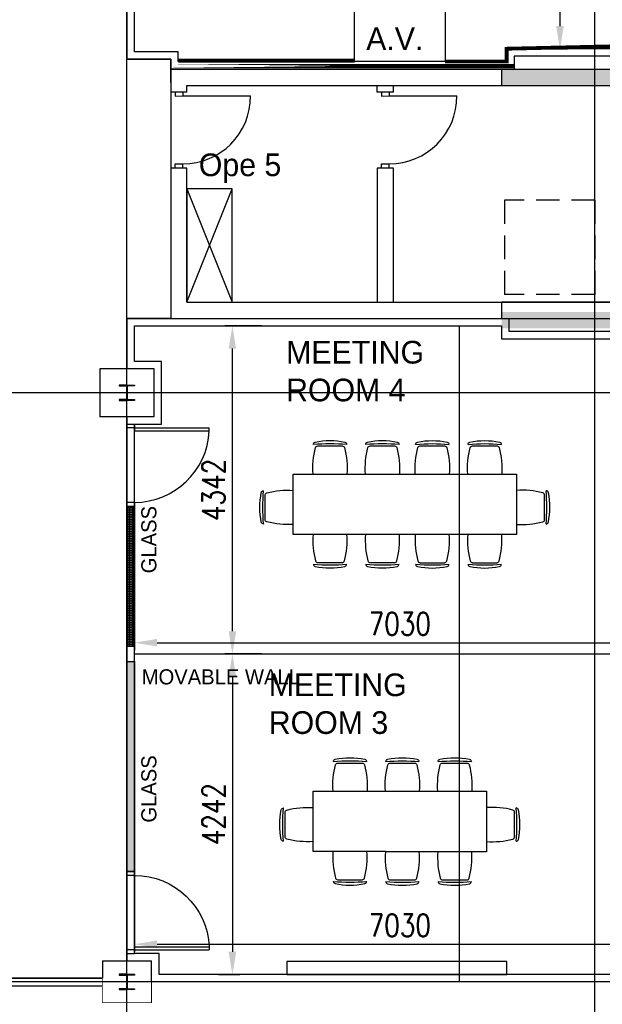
# Model space of a CAD drawing. Header units: millimetres. Extents: x -312551 to 250764, y -35891 to 59426.
# Tile 242 of 256: x 147362 to 155080, y -3087 to 9949. Entities that reach past the tile are written whole.
import ezdxf

# ---------------------------------------------------------------- set-up
doc = ezdxf.new("R2010")
doc.units = ezdxf.units.MM
doc.header["$LTSCALE"] = 2.5
doc.linetypes.add('DASHED2', pattern=[0.375, 0.25, -0.125])
for name, color, linetype in [('FO-00 - FURN$0$FURNITURE', 22, 'Continuous'), ('NF ARCH', 4, 'Continuous'), ('NF-AS BUILT', 7, 'Continuous'), ('NF-AS BUILT DIMS', 4, 'Continuous'), ('NF-GRIDS', 252, 'Continuous'), ('NF-RC', 3, 'Continuous'), ('NF-Steel columns', 6, 'Continuous'), ('NF-TEXT', 1, 'Continuous'), ('REGUS-FURNITURE', 40, 'Continuous'), ('Service ducts', 2, 'Continuous')]:
    doc.layers.add(name, color=color, linetype=linetype)
doc.layers.add('HATCH', color=4, linetype='Continuous', lineweight=13)
doc.styles.add('ROMANS', font='romans.shx', dxfattribs={"width": 0.8})
doc.linetypes.add('ZIGZAG', pattern='A,0.00254,-5.08,[131,ltypeshp.shx,S=5.08,R=0,X=-5.08,Y=0],-10.16,[131,ltypeshp.shx,S=5.08,R=180,X=5.08,Y=0],-5.08', length=20.32254)
doc.dimstyles.new('100NFDIM', dxfattribs={"dimscale": 100, "dimtxt": 3, "dimasz": 3, "dimexe": 1, "dimexo": 1, "dimgap": 1, "dimtad": 1, "dimdec": 0, "dimdsep": 46, "dimtxsty": 'ROMANS', "dimcen": 3, "dimclrd": 4, "dimclre": 4, "dimclrt": 1, "dimaunit": 1, "dimadec": 0, "dimazin": 0, "dimtfac": 1, "dimtdec": 0, "dimtmove": 0, "dimatfit": 3, "dimfxl": 0, "dimtolj": 1, "dimarcsym": 0})

# ---------------------------------------------------------------- blocks, each defined once
blk = doc.blocks.new('Door')
at = {"layer": 'REGUS-FURNITURE'}
for p, q in [((0, 0), (0.1, 0)), ((0, 0), (0, -0.05)), ((0.1, 0), (0.1, -0.09)), ((0.1, -0.05), (0, -0.05)), ((0.1, -0.05), (1.09, -0.05)), ((0.1, -0.09), (1.09, -0.09)), ((1.09, -0.09), (1.09, -0.05)), ((0.1, -1.036), (0, -1.036)), ((0, -1.086), (0, -1.036)), ((0.1, -1.036), (0.1, -1.086)), ((0, -1.086), (0.1, -1.086))]:
    blk.add_line(p, q, dxfattribs=at)
blk.add_arc((0.1, -0.045), 0.991, 270, 357.3974, dxfattribs=at)
blk = doc.blocks.new('*D25')
at = {"layer": 'Defpoints', "color": 0}
for p in [(150180, 5894), (150669, 5894), (150669, 1552)]:
    blk.add_point(p, dxfattribs=at)
at = {"layer": 'NF-AS BUILT DIMS', "color": 4, "lineweight": -2}
for p, q in [((150569, 5894), (150080, 5894)), ((150180, 1852), (150180, 5594)), ((150569, 1552), (150080, 1552))]:
    blk.add_line(p, q, dxfattribs=at)
at = {"layer": 'NF-AS BUILT DIMS', "color": 4}
for points in [[(150130, 5594), (150230, 5594), (150180, 5894)], [(150130, 1852), (150230, 1852), (150180, 1552)]]:
    blk.add_solid(points, dxfattribs=at)
at = {"layer": 'NF-AS BUILT DIMS', "color": 1, "insert": (149930, 3723), "char_height": 300, "attachment_point": 5, "rotation": 90, "style": 'ROMANS'}
blk.add_mtext('\\A1;4342', dxfattribs=at)
blk = doc.blocks.new('*D26')
at = {"layer": 'Defpoints', "color": 0}
for p in [(148883, 2071), (155913, 2071), (155913, 1701)]:
    blk.add_point(p, dxfattribs=at)
at = {"layer": 'NF-AS BUILT DIMS', "color": 4, "lineweight": -2}
for p, q in [((148883, 1971), (148883, 1601)), ((155913, 1971), (155913, 1601)), ((149183, 1701), (155613, 1701))]:
    blk.add_line(p, q, dxfattribs=at)
at = {"layer": 'NF-AS BUILT DIMS', "color": 4}
for points in [[(149183, 1751), (149183, 1651), (148883, 1701)], [(155613, 1751), (155613, 1651), (155913, 1701)]]:
    blk.add_solid(points, dxfattribs=at)
at = {"layer": 'NF-AS BUILT DIMS', "color": 1, "insert": (152398, 1951), "char_height": 300, "attachment_point": 5, "style": 'ROMANS'}
blk.add_mtext('\\A1;7030', dxfattribs=at)
blk = doc.blocks.new('*D30')
at = {"layer": 'Defpoints', "color": 0}
for p in [(150180, 1552), (149894, -2691), (150180, -2691)]:
    blk.add_point(p, dxfattribs=at)
at = {"layer": 'NF-AS BUILT DIMS', "color": 4, "lineweight": -2}
for p, q in [((150180, 1252), (150180, -2391)), ((149994, -2691), (150280, -2691))]:
    blk.add_line(p, q, dxfattribs=at)
at = {"layer": 'NF-AS BUILT DIMS', "color": 4}
for points in [[(150130, 1252), (150230, 1252), (150180, 1552)], [(150130, -2391), (150230, -2391), (150180, -2691)]]:
    blk.add_solid(points, dxfattribs=at)
at = {"layer": 'NF-AS BUILT DIMS', "color": 1, "insert": (149930, -569), "char_height": 300, "attachment_point": 5, "rotation": 90, "style": 'ROMANS'}
blk.add_mtext('\\A1;4242', dxfattribs=at)
blk = doc.blocks.new('*D31')
at = {"layer": 'Defpoints', "color": 0}
for p in [(154101, 28016), (154101, 9564), (154519, 9564)]:
    blk.add_point(p, dxfattribs=at)
at = {"layer": 'NF-AS BUILT DIMS', "color": 4, "lineweight": -2}
for p, q in [((154201, 28016), (154619, 28016)), ((154519, 27716), (154519, 9864)), ((154201, 9564), (154619, 9564))]:
    blk.add_line(p, q, dxfattribs=at)
at = {"layer": 'NF-AS BUILT DIMS', "color": 4}
for points in [[(154469, 27716), (154569, 27716), (154519, 28016)], [(154469, 9864), (154569, 9864), (154519, 9564)]]:
    blk.add_solid(points, dxfattribs=at)
at = {"layer": 'NF-AS BUILT DIMS', "color": 1, "insert": (154269, 18790), "char_height": 300, "attachment_point": 5, "rotation": 90, "style": 'ROMANS'}
blk.add_mtext('\\A1;18452', dxfattribs=at)
blk = doc.blocks.new('*D39')
at = {"layer": 'Defpoints', "color": 0}
for p in [(148883, -728), (155913, -728), (155913, -2291)]:
    blk.add_point(p, dxfattribs=at)
at = {"layer": 'NF-AS BUILT', "color": 4, "lineweight": -2}
for p, q in [((148883, -828), (148883, -2391)), ((155913, -828), (155913, -2391)), ((149183, -2291), (155613, -2291))]:
    blk.add_line(p, q, dxfattribs=at)
at = {"layer": 'NF-AS BUILT', "color": 4}
for points in [[(149183, -2241), (149183, -2341), (148883, -2291)], [(155613, -2241), (155613, -2341), (155913, -2291)]]:
    blk.add_solid(points, dxfattribs=at)
at = {"layer": 'NF-AS BUILT', "color": 1, "insert": (152398, -2041), "char_height": 300, "attachment_point": 5, "style": 'ROMANS'}
blk.add_mtext('\\A1;7030', dxfattribs=at)
blk = doc.blocks.new('FO-00 - FURN$0$CHAIR')
at = {"layer": 'FO-00 - FURN$0$FURNITURE'}
for p, q in [((-284, 271), (-284, 272)), ((-310, 216), (-537, -16)), ((-592, -42), (-591, -43))]:
    blk.add_line(p, q, dxfattribs=at)
for centre, radius, start, end in [((228, -536), 981, 124.1013, 147.1632), ((1439, -1722), 2636, 130.8442, 140.4203), ((-305, 251), 30, 45.6322, 124.1013), ((-288, 195), 30, 60.471, 135.6322), ((-803, -714), 1075, 41.6185, 60.471), ((-571, -21), 30, 147.1632, 225.6322), ((-515, -37), 30, 135.6322, 210.7935), ((382, 498, 0), 1075, 210.7935, 229.646)]:
    blk.add_arc(centre, radius, start, end, dxfattribs=at)
blk = doc.blocks.new('table-8')
at = {"layer": 'FO-00 - FURN$0$FURNITURE'}
for p, q in [((164052, 2609), (164052, 3409)), ((164052, 3409), (165008, 3409)), ((165008, 3408), (166346, 3408)), ((166346, 3408), (166346, 2608)), ((165008, 2609), (164052, 2609)), ((166346, 2608), (165008, 2608))]:
    blk.add_line(p, q, dxfattribs=at)
at = {"layer": 'FO-00 - FURN$0$FURNITURE', "xscale": -1}
for p, rotation in [((164315, 3409, 0), 45.62262316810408), ((165008, 3408, 0), 45.62262316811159), ((165702, 3408, 0), 45.62262316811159), ((164052, 2743, 0), 135.6226231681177)]:
    blk.add_blockref('FO-00 - FURN$0$CHAIR', p, dxfattribs=dict(at, rotation=rotation))
at = {"layer": 'FO-00 - FURN$0$FURNITURE'}
for p, rotation in [((166346, 2743, 0), 224.3582078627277), ((164314, 2609, 0), 134.3582078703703), ((165008, 2608, 0), 134.3582078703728), ((165702, 2608, 0), 134.3582078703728)]:
    blk.add_blockref('FO-00 - FURN$0$CHAIR', p, dxfattribs=dict(at, rotation=rotation))
blk = doc.blocks.new('table-10')
at = {"layer": 'FO-00 - FURN$0$FURNITURE'}
for p, q in [((159679, 2609), (159679, 3409)), ((159679, 3409), (161084, 3408)), ((161084, 3408), (162634, 3408)), ((162634, 3408), (162634, 2608)), ((161084, 2608), (159679, 2609)), ((162634, 2608), (161084, 2608))]:
    blk.add_line(p, q, dxfattribs=at)
at = {"layer": 'FO-00 - FURN$0$FURNITURE', "xscale": -1}
for p, rotation in [((159941, 3409, 0), 45.62262316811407), ((160635, 3409, 0), 45.62262316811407), ((161296, 3408, 0), 45.62262316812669), ((161990, 3408, 0), 45.62262316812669), ((159679, 2743, 0), 135.6226231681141)]:
    blk.add_blockref('FO-00 - FURN$0$CHAIR', p, dxfattribs=dict(at, rotation=rotation))
at = {"layer": 'FO-00 - FURN$0$FURNITURE'}
for p, rotation in [((162634, 2743, 0), 224.3582078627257), ((159941, 2609, 0), 134.3582078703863), ((160635, 2609, 0), 134.3582078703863), ((161296, 2608, 0), 134.3582078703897), ((161990, 2608, 0), 134.3582078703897)]:
    blk.add_blockref('FO-00 - FURN$0$CHAIR', p, dxfattribs=dict(at, rotation=rotation))

msp = doc.modelspace()

# ---------------------------------------------------------------- hatches: boundary and pattern name
at = {"ltscale": 500000}
h = msp.add_hatch(dxfattribs=at)
h.set_pattern_fill('BRASS', color=170, scale=5, style=0)
h.paths.add_polyline_path([(148882.8, 3508.5), (148782.8, 3508.5), (148782.8, 1652), (148882.8, 1652)])
h = msp.add_hatch(dxfattribs=at)
h.set_pattern_fill('BRASS', color=170, scale=5, style=0)
h.paths.add_polyline_path([(148782.8, -1329.5), (148882.8, -1329.5), (148882.8, 1452), (148782.8, 1452)])
at = {"layer": 'HATCH'}
h = msp.add_hatch(dxfattribs=at)
h.set_pattern_fill('AR-CONC', color=256, scale=20, style=0)
h.set_pattern_definition([(50, (-2071521.74, -4242329.36), (143.4520365, -12.550427), [15, -165]), (355, (-2071521.74, -4242329.36), (-27.7502667, 150.4384267), [12, -132]), (100.4514, (-2071509.78, -4242330.4), (115.7018763, 137.8879084), [12.748038, -140.2284224]), (46.1842, (-2071521.74, -4242289.36), (213.44821, -33.103803), [22.5, -247.5]), (96.6356, (-2071503.95, -4242292.12), (186.932541, 194.823574), [19.122058, -210.3426]), (351.1842, (-2071521.74, -4242289.36), (186.932389, 194.82372), [18, -198]), (21, (-2071501.74, -4242299.36), (119.3814104, -80.523778), [15, -165]), (326, (-2071501.74, -4242299.36), (48.6630664, 145.030009), [12, -132]), (71.4514, (-2071491.79, -4242306.07), (168.0445257, 64.5060993), [12.748038, -140.2284224]), (37.5, (-2071521.737, -4242329.356), (2.43197106, 66.57877077), [0, -130.4, 0, -134, 0, -132.5]), (7.5, (-2071521.74, -4242329.356), (52.6139075, 78.8823424), [0, -76.4, 0, -127.4, 0, -50.5]), (327.5, (-2071566.337, -4242329.356), (106.76448723, -4.51097435), [0, -50, 0, -156, 0, -207]), (317.5, (-2071586.34, -4242329.36), (116.6372339, 20.0209965), [0, -65, 0, -103.6, 0, -147])])
h.paths.add_polyline_path([(159457.8, 9294.5), (157657.8, 9294.5), (157657.8, 9079.5), (159457.8, 9079.5)])
h.paths.add_polyline_path([(157657.8, 9294.5), (155857.8, 9294.5), (155857.8, 9079.5), (157657.8, 9079.5)])
h.paths.add_polyline_path([(155857.8, 9294.5), (154982.8, 9294.5), (154982.8, 9079.5), (155857.8, 9079.5)])
h.paths.add_polyline_path([(154982.8, 9294.5), (153747.8, 9294.5), (153747.8, 9079.5), (154982.8, 9079.5)])
h.paths.add_polyline_path([(154982.8, 6079.5), (153747.8, 6079.5), (153747.8, 5864.5), (154982.8, 5864.5)])
h.paths.add_polyline_path([(155857.8, 6079.5), (154982.8, 6079.5), (154982.8, 5864.5), (155857.8, 5864.5)])
h.paths.add_polyline_path([(157657.8, 6079.5), (155857.8, 6079.5), (155857.8, 5864.5), (157657.8, 5864.5)])
h.paths.add_polyline_path([(159457.8, 6079.5), (157657.8, 6079.5), (157657.8, 5864.5), (159457.8, 5864.5)])

# ---------------------------------------------------------------- linework, layer by layer
at = {"ltscale": 500000}
for p, q in [((150902.5, 9394.5), (150155.8, 9394.5)), ((153182, 5894.5), (153182, -2790.5)), ((146937.5, -2740.5), (148457.8, -2740.5)), ((146937.5, -2840.5), (148457.8, -2840.5))]:
    msp.add_line(p, q, dxfattribs=at)
msp.add_lwpolyline([(146782.8, 14120.3), (148768.8, 14120.3), (148768.8, 13242), (148457.8, 13242), (148457.8, 12377), (148782.8, 12377), (148782.8, 9424.5), (149362.8, 9424.5), (149362.8, 5994.5), (148782.8, 5994.5), (148782.8, 5324.5), (148422.8, 5324.5), (148422.8, 4694.5), (148782.8, 4694.5), (148782.8, -2515.5), (148457.8, -2515.5), (148457.8, -2740.5), (146937.5, -2740.5), (146937.5, 5059.5), (146782.8, 5059.5), (146782.8, 7903), (146782.8, 14120.3)], dxfattribs=at)
for points in [[(151797.8, 10094.5), (152997.8, 10094.5), (152997.8, 9394.5), (151797.8, 9394.5)], [(150902.5, -2690.5), (153812.8, -2690.5), (153812.8, -2520.5), (150902.5, -2520.5)]]:
    msp.add_lwpolyline(points, close=True, dxfattribs=at)
at = {"color": 210, "const_width": 50}
for points in [[(152997.8, 9394.5), (153812.8, 9394.5), (153812.8, 9564.5), (155861.4, 9611.2)], [(149462.8, 9406.3), (151797.8, 9406.3)]]:
    msp.add_lwpolyline(points, dxfattribs=at)
at = {"color": 10, "ltscale": 500000, "const_width": 50}
msp.add_lwpolyline([(149362.8, 9336.2), (153912.8, 9336.2), (153912.8, 9336.2), (149362.8, 9336.2)], close=True, dxfattribs=at)
at = {"color": 170, "ltscale": 500000}
for points in [[(148782.8, 3508.5), (148882.8, 3508.5), (148882.8, 1652), (148782.8, 1652)], [(148882.8, -1329.5), (148782.8, -1329.5), (148782.8, 1452), (148882.8, 1452)]]:
    msp.add_lwpolyline(points, close=True, dxfattribs=at)
at = {"layer": 'NF ARCH'}
for p, q in [((149362.8, 9118.5), (149362.8, 9424.5)), ((149362.8, 9294.5), (153747.8, 9294.5)), ((149577.8, 9079.5), (152095.4, 9079.5)), ((149577.8, 8988.8), (149577.8, 9079.5)), ((152095.5, 8988.5), (152095.4, 9079.5)), ((152095.4, 9079.5), (153747.8, 9079.5)), ((152313.5, 8988.8), (152313.5, 9079.5)), ((152962.8, 9079.5), (160357.8, 9079.5)), ((152962.8, 9079.5), (160357.8, 9079.5)), ((149577.8, 8988.8), (149362.8, 8988.5)), ((149421.8, 8938.6), (149521.8, 8938.7)), ((149421.9, 8988.6), (149422, 8938.6)), ((149521.8, 8988.7), (149521.8, 8938.7)), ((149521.8, 8938.7), (150421.8, 8939.8)), ((152313.5, 8988.8), (152095.5, 8988.5)), ((152154.5, 8988.6), (152154.6, 8938.6)), ((152154.6, 8938.6), (152254.6, 8938.7)), ((152254.5, 8988.7), (152254.6, 8938.7)), ((152254.6, 8938.7), (153154.6, 8939.8)), ((149577.8, 7984.7), (149364.1, 7984.4)), ((149423, 8038.6), (149523, 8038.7)), ((149423, 7984.5), (149423, 8038.6)), ((149523.2, 7984.7), (149523.1, 8038.7)), ((149577.8, 6209.5), (149577.8, 7984.7)), ((152313.5, 7984.7), (152096.8, 7984.4)), ((152096.8, 7984.4), (152096.8, 6209.5)), ((152155.7, 8038.6), (152255.7, 8038.7)), ((152156, 7984.5), (152155.9, 8038.6)), ((152256, 7984.7), (152255.9, 8038.7)), ((152313.5, 6209.5), (152313.5, 7984.7)), ((149577.8, 6209.5), (152096.8, 6209.5)), ((152096.8, 6209.5), (153747.8, 6209.5)), ((152962.8, 6209.5), (160357.8, 6209.5)), ((152962.8, 6209.5), (160357.8, 6209.5)), ((152747.8, 5994.5), (160357.8, 5994.5)), ((152747.8, 5994.5), (160357.8, 5994.5))]:
    msp.add_line(p, q, dxfattribs=at)
for centre in [(149521.8, 8938.7), (152254.6, 8938.7)]:
    msp.add_arc(centre, 900, 270.0729, 0.0729, dxfattribs=at)
at = {"layer": 'NF-AS BUILT'}
for points in [[(156012.8, 12494.5), (156012.8, 9684.5), (156002.8, 9684.5), (156002.8, 9464.5), (153912.8, 9464.5), (153912.8, 9294.5), (149362.8, 9294.5), (149362.8, 9424.5), (148782.8, 9424.5), (148782.8, 12377)], [(155912.8, 12394.5), (155912.8, 9784.5), (155902.8, 9784.5), (155902.8, 9564.5), (153812.8, 9564.5), (153812.8, 9394.5), (149462.8, 9394.5), (149462.8, 9524.5), (148882.8, 9524.5), (148882.8, 12277)], [(155512.8, -2790.5), (149107.8, -2790.5), (149107.8, -2515.5), (148782.8, -2515.5), (148782.8, -2515.5), (148782.8, -2515.5), (148782.8, -2515.5), (148782.8, -2515.5), (148782.8, 1159.5), (148782.8, 4694.5), (149142.8, 4694.5), (149142.8, 5324.5), (148782.8, 5324.5), (148782.8, 5994.5), (153842.8, 5994.5), (153842.8, 5824.5), (156012.8, 5824.5)]]:
    msp.add_lwpolyline(points, dxfattribs=at)
at = {"layer": 'NF-AS BUILT', "const_width": 10}
msp.add_lwpolyline([(156012.8, 5994.5), (156012.8, 5824.5), (153842.8, 5824.5), (153842.8, 5994.5), (149362.8, 5994.5), (149362.8, 9294.5), (153912.8, 9294.5), (153912.8, 9464.5), (156002.8, 9464.5), (156002.8, 9684.5), (156442.8, 9684.5)], dxfattribs=at)
at = {"layer": 'NF-AS BUILT'}
msp.add_lwpolyline([(155912.8, 1159.5), (155912.8, -2385.5), (155643.7, -2385.5), (155643.7, -2485.5), (155412.8, -2485.5), (155412.8, -2690.5), (149207.8, -2690.5), (149207.8, -2415.5), (148882.8, -2415.5), (148882.8, 1159.5), (148882.8, 4594.5), (149242.8, 4594.5), (149242.8, 5424.5), (148882.8, 5424.5), (148882.8, 5894.5), (153742.8, 5894.5), (153742.8, 5724.5), (155914.3, 5724.5), (155921.3, 5262.1), (155592.8, 5262.1), (155592.8, 4756.8), (155912.8, 4756.8)], close=True, dxfattribs=at)
at = {"layer": 'NF-AS BUILT', "const_width": 10}
for points in [[(148422.8, 5324.5), (149142.8, 5324.5), (149142.8, 4694.5), (148422.8, 4694.5)], [(148457.8, -2515.5), (149107.8, -2515.5), (149107.8, -3065.5), (148457.8, -3065.5)]]:
    msp.add_lwpolyline(points, close=True, dxfattribs=at)
at = {"layer": 'NF-AS BUILT', "linetype": 'ZIGZAG', "ltscale": 0.1}
msp.add_lwpolyline([(148882.8, 1552), (156012.8, 1552)], dxfattribs=at)
at = {"layer": 'NF-GRIDS'}
for p, q in [((148782.8, -27784), (148782.8, 58409.3)), ((154982.8, -31409.4), (154982.8, 58409.3)), ((164549.8, 5009.5), (130350.1, 5009.5)), ((164549.8, -2790.5), (130350.1, -2790.5))]:
    msp.add_line(p, q, dxfattribs=at)
at = {"layer": 'NF-RC'}
for p, q in [((160357.8, 6209.5), (153747.8, 6209.5)), ((153747.8, 5994.5), (160357.8, 5994.5))]:
    msp.add_line(p, q, dxfattribs=at)
for points in [[(153747.8, 9079.5), (153747.8, 9294.5), (160357.8, 9294.5)], [(153747.8, 9079.5), (153747.8, 9079.5), (160357.8, 9079.5)], [(153747.8, 5994.5), (153747.8, 6209.5)]]:
    msp.add_lwpolyline(points, dxfattribs=at)
at = {"layer": 'NF-Steel columns', "color": 2}
for points in [[(148782.8, 5111.1), (148681.2, 5111.1), (148681.2, 5100.1), (148768.4, 5100.1, -0.4142136), (148779.1, 5089.4), (148779.1, 4929.6, -0.4142136), (148768.4, 4918.9), (148681.2, 4918.9), (148681.2, 4907.9), (148782.8, 4907.9)], [(148782.8, 5111.1), (148884.4, 5111.1), (148884.4, 5100.1), (148797.1, 5100.1, 0.4142136), (148786.4, 5089.4), (148786.4, 4929.6, 0.4142136), (148797.1, 4918.9), (148884.4, 4918.9), (148884.4, 4907.9), (148782.8, 4907.9)], [(148782.8, -2688.9), (148681.2, -2688.9), (148681.2, -2699.9), (148768.4, -2699.9, -0.4142136), (148779.1, -2710.6), (148779.1, -2870.4, -0.4142136), (148768.4, -2881.1), (148681.2, -2881.1), (148681.2, -2892.1), (148782.8, -2892.1)], [(148782.8, -2688.9), (148884.4, -2688.9), (148884.4, -2699.9), (148797.1, -2699.9, 0.4142136), (148786.4, -2710.6), (148786.4, -2870.4, 0.4142136), (148797.1, -2881.1), (148884.4, -2881.1), (148884.4, -2892.1), (148782.8, -2892.1)]]:
    msp.add_lwpolyline(points, format="xyb", dxfattribs=at)
at = {"layer": 'Service ducts', "color": 4, "linetype": 'DASHED2', "ltscale": 500}
for p, q in [((153782.8, 7559.5), (153782.8, 6309.5)), ((154982.8, 7559.5), (153782.8, 7559.5)), ((154982.8, 7559.5), (154982.8, 6309.5)), ((154982.8, 6309.5), (153782.8, 6309.5))]:
    msp.add_line(p, q, dxfattribs=at)
at = {"layer": 'Service ducts'}
msp.add_lwpolyline([(149577.8, 6209.5), (150177.8, 6209.5), (150177.8, 7709.5), (149577.8, 7709.5), (149577.8, 6209.5), (150177.8, 7709.5), (149577.8, 7709.5), (150177.8, 6209.5)], dxfattribs=at)

# ---------------------------------------------------------------- block references
for name, p in [('table-10', (-8692.6, 525)), ('table-8', (-12801.4, -3674.4))]:
    msp.add_blockref(name, p)
at = {"layer": 'NF-AS BUILT', "xscale": 1000, "yscale": 1000, "zscale": 1000}
msp.add_blockref('Door', (148782.8, 4594.5), dxfattribs=at)
at = {"layer": 'NF-AS BUILT', "xscale": -1000, "yscale": 1000, "zscale": 1000, "rotation": 180}
msp.add_blockref('Door', (148782.8, -2415.5), dxfattribs=at)

# ---------------------------------------------------------------- texts
at = {"layer": 'NF-TEXT', "width": 2089.638, "attachment_point": 1}
for s, insert, char_height in [('A.V.', (151951.9, 9846.4), 300), ('MEETING ROOM 4', (150891.2, 5696.6), 300), ('MOVABLE WALL', (148978.6, 1348.7), 200), ('MEETING ROOM 3', (150661.5, 1293.3), 300)]:
    msp.add_mtext(s, dxfattribs=dict(at, insert=insert, char_height=char_height))
at = {"layer": 'NF-TEXT', "char_height": 200, "width": 2089.638, "attachment_point": 1, "rotation": 90}
for insert in [(148973.1, 2545.1), (148973.1, -755.6)]:
    msp.add_mtext(' GLASS', dxfattribs=dict(at, insert=insert))
at = {"layer": 'Service ducts', "insert": (149735, 8177.5), "char_height": 300, "width": 3421.538, "attachment_point": 1}
msp.add_mtext('Ope 5', dxfattribs=at)

# ---------------------------------------------------------------- dimensions: what is measured, and where the dimension line sits
at = {"layer": 'NF-AS BUILT'}
dim = msp.add_linear_dim(base=(155912.8, -2291.5), p1=(148882.8, -728), p2=(155912.8, -728), dimstyle='100NFDIM', dxfattribs=at)
dim.commit()
dim.dimension.update_dxf_attribs({"geometry": '*D39', "text_midpoint": (152397.8, -2041.5)})
at = {"layer": 'NF-AS BUILT DIMS'}
for base, p1, p2, picture, middle in [((154518.9, 9564.5), (154100.8, 28016.2), (154100.8, 9564.5), '*D31', (154268.9, 18790.3)), ((150180.2252658, 5894.4742589), (150669.3695554, 1551.974259), (150669.3695554, 5894.4742589), '*D25', (149930.2252658, 3723.224259)), ((150180.2252658, -2690.525741), (150180.2252658, 1551.974259), (149894.1509009, -2690.525741), '*D30', (149930.2252658, -569.275741))]:
    dim = msp.add_linear_dim(base=base, p1=p1, p2=p2, angle=90, dimstyle='100NFDIM', dxfattribs=at)
    dim.commit()
    dim.dimension.update_dxf_attribs({"geometry": picture, "text_midpoint": middle})
dim = msp.add_linear_dim(base=(155912.8, 1700.7), p1=(148882.8, 2070.7), p2=(155912.8, 2070.7), dimstyle='100NFDIM', dxfattribs=at)
dim.commit()
dim.dimension.update_dxf_attribs({"geometry": '*D26', "text_midpoint": (152397.8, 1950.7)})

doc.saveas('drawing.dxf')
